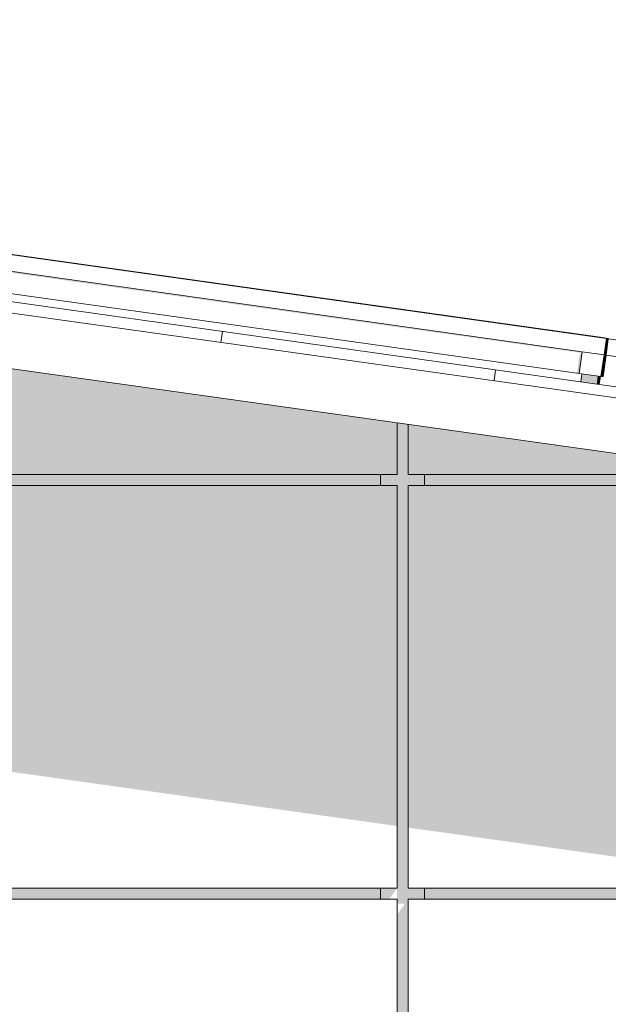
# Model space of a CAD drawing. Header units: metres. Extents: x -52 to 321, y -8 to 26.
# Tile 100 of 256: x -32.93 to -31.87, y 5.5 to 7.28. Entities that reach past the tile are written whole.
import ezdxf

# ---------------------------------------------------------------- set-up
doc = ezdxf.new("R2010")
doc.units = ezdxf.units.M
doc.header["$MEASUREMENT"] = 0
for name, color, linetype in [('10 Fassade', 7, 'Continuous'), ('30 Dachaufbau', 7, 'Continuous'), ('70 PV-Anlage', 7, 'Continuous'), ('94 Genehmigungsplanung Bemaßung', 7, 'Continuous')]:
    doc.layers.add(name, color=color, linetype=linetype)
doc.styles.add('ERSTELLTER_STIL_2', font='arial.ttf')
doc.dimstyles.new('ERSTELLTER_STIL__1', dxfattribs={"dimtxt": 0.25, "dimasz": 0.19, "dimexe": 0.18, "dimexo": 0.1, "dimgap": 0, "dimtad": 1, "dimtih": 1, "dimtoh": 1, "dimzin": 0, "dimdsep": 46, "dimtxsty": 'ERSTELLTER_STIL_2', "dimblk": 'ARROWHEAD_6', "dimblk1": 'ARROWHEAD_6', "dimblk2": 'ARROWHEAD_6', "dimcen": 0.09, "dimclrd": 7, "dimclre": 7, "dimclrt": 7, "dimazin": 0, "dimtfac": 1, "dimtdec": 4, "dimtmove": 0, "dimatfit": 3, "dimfxl": 1, "dimtolj": 1, "dimtzin": 0, "dimarcsym": 0})

# ---------------------------------------------------------------- blocks, each defined once
blk = doc.blocks.new('*X1', base_point=(-33357.279, 0))
at = {"layer": '30 Dachaufbau', "color": 7, "linetype": 'Continuous', "lineweight": 13}
for p, q in [((-32.5689, 6.6993), (-32.5661, 6.7191)), ((-32.5689, 6.6993), (-32.5661, 6.7191)), ((-32.0738, 6.6297), (-32.071, 6.6495)), ((-32.0738, 6.6297), (-32.071, 6.6495))]:
    blk.add_line(p, q, dxfattribs=at)
blk = doc.blocks.new('*D18', base_point=(-33357.279, 0))
at = {"layer": '94 Genehmigungsplanung Bemaßung', "color": 7, "linetype": 'Continuous', "lineweight": 13}
for p, q in [((-43.9997, 9.5481), (-43.9997, 9.9231)), ((-28.1801, 9.5481), (-28.1801, 9.9231)), ((-43.8997, 9.8356), (-44.0997, 9.6356)), ((-28.2801, 9.6356), (-28.0801, 9.8356)), ((-43.9997, 9.7356), (-28.1801, 9.7356)), ((-28.1801, 9.7356), (-28.0301, 9.7356))]:
    blk.add_line(p, q, dxfattribs=at)
at = {"layer": '94 Genehmigungsplanung Bemaßung', "color": 7, "lineweight": 13, "insert": (-36.5189, 9.7856), "char_height": 0.25, "attachment_point": 7, "style": 'ERSTELLTER_STIL_2'}
blk.add_mtext('\\A1;{\\pql;\\fArial|b0|i0|c0|p0;\\W1.000000;15,82}', dxfattribs=at)
blk = doc.blocks.new('ARROWHEAD_6')
at = {"color": 0, "linetype": 'Continuous', "lineweight": 0}
for p, q in [((-0.5, -0.5), (0.5, 0.5)), ((0, 0), (-1, 0))]:
    blk.add_line(p, q, dxfattribs=at)

msp = doc.modelspace()

# ---------------------------------------------------------------- hatches: boundary and pattern name
at = {"layer": '10 Fassade', "linetype": 'Continuous', "lineweight": 0, "true_color": 0x000000}
for points in [[(-34.7797, 6.46), (-32.2497, 6.46), (-32.2497, 6.5535), (-34.7797, 6.909)], [(-32.2497, 6.46), (-32.2797, 6.46), (-32.2797, 6.44), (-32.2497, 6.44), (-32.2497, 5.71), (-32.2497, 5.69), (-32.2497, 5.6817), (-32.2355, 5.6817), (-32.2497, 5.6617), (-32.2497, 4.96), (-32.2497, 4.94), (-32.2497, 4.9317), (-32.2355, 4.9317), (-32.2497, 4.9117), (-32.2497, 4.21), (-32.2497, 4.19), (-32.2497, 4.1817), (-32.2355, 4.1817), (-32.2497, 4.1617), (-32.2497, 3.46), (-32.2497, 3.44), (-32.2497, 3.4317), (-32.2355, 3.4317), (-32.2497, 3.4117), (-32.2497, 2.71), (-32.2497, 2.69), (-32.2497, 2.6817), (-32.2355, 2.6817), (-32.2497, 2.6617), (-32.2497, 1.96), (-32.2497, 1.94), (-32.2497, 1.9317), (-32.2355, 1.9317), (-32.2497, 1.9117), (-32.2497, 1.21), (-32.2497, 1.2), (-32.1997, 1.2), (-32.1997, 1.21), (-32.2297, 1.21), (-32.2297, 1.94), (-32.1997, 1.94), (-32.1997, 1.96), (-32.2297, 1.96), (-32.2297, 2.69), (-32.1997, 2.69), (-32.1997, 2.71), (-32.2297, 2.71), (-32.2297, 3.44), (-32.1997, 3.44), (-32.1997, 3.46), (-32.2297, 3.46), (-32.2297, 4.19), (-32.1997, 4.19), (-32.1997, 4.21), (-32.2297, 4.21), (-32.2297, 4.94), (-32.1997, 4.94), (-32.1997, 4.96), (-32.2297, 4.96), (-32.2297, 5.69), (-32.1997, 5.69), (-32.1997, 5.71), (-32.2297, 5.71), (-32.2297, 6.44), (-32.1997, 6.44), (-32.1997, 6.46), (-32.2297, 6.46), (-32.2297, 6.5507), (-32.2497, 6.5535)], [(-32.2297, 6.5507), (-32.2297, 6.46), (-31.5846, 6.46)], [(-34.7497, 6.46), (-34.7497, 6.44), (-32.2797, 6.44), (-32.2797, 6.46)], [(-31.5846, 6.46), (-32.1997, 6.46), (-32.1997, 6.44), (-31.4423, 6.44)], [(-34.7797, 6.1783), (-32.2497, 5.8227), (-32.2497, 6.44), (-34.7797, 6.44)], [(-31.4423, 6.44), (-32.2297, 6.44), (-32.2297, 5.8199), (-31.4475, 5.71), (-29.6997, 5.71), (-29.6997, 6.1951)], [(-34.7497, 5.69), (-32.2797, 5.69), (-32.2797, 5.71), (-34.7497, 5.71)], [(-32.2497, 5.71), (-32.2797, 5.71), (-32.2797, 5.69), (-32.2638, 5.69)], [(-29.7297, 5.71), (-32.1997, 5.71), (-32.1997, 5.69), (-29.7297, 5.69)]]:
    msp.add_hatch(color=18, dxfattribs=at).paths.add_polyline_path(points)
at = {"layer": '70 PV-Anlage', "linetype": 'Continuous', "lineweight": 0, "true_color": 0x000000}
for points in [[(-33.4591, 6.8972), (-31.9155, 6.6803), (-31.919, 6.6753), (-31.9235, 6.6433), (-31.9196, 6.6428), (-31.914, 6.6824), (-33.4588, 6.8995)], [(-31.8712, 6.6998), (-31.8744, 6.6768), (-31.8743, 6.6768), (-31.8711, 6.6998)], [(-31.8718, 6.6945), (-31.8743, 6.6768), (-31.8742, 6.6768), (-31.8709, 6.6998), (-31.8711, 6.6998)], [(-31.8717, 6.6945), (-31.8742, 6.6768), (-31.8741, 6.6768), (-31.8708, 6.6998), (-31.8709, 6.6998)], [(-31.8716, 6.6945), (-31.8741, 6.6768), (-31.874, 6.6768), (-31.8707, 6.6998), (-31.8708, 6.6998)], [(-31.8715, 6.6945), (-31.874, 6.6768), (-31.8739, 6.6768), (-31.8706, 6.6998), (-31.8707, 6.6998)], [(-31.8714, 6.6945), (-31.8739, 6.6768), (-31.8737, 6.6768), (-31.8705, 6.6998), (-31.8706, 6.6998)], [(-31.8713, 6.6945), (-31.8737, 6.6768), (-31.8736, 6.6768), (-31.8704, 6.6998), (-31.8705, 6.6998)], [(-31.8712, 6.6945), (-31.8736, 6.6768), (-31.8735, 6.6768), (-31.8703, 6.6998), (-31.8704, 6.6998)], [(-31.871, 6.6945), (-31.8735, 6.6768), (-31.8734, 6.6768), (-31.8702, 6.6998), (-31.8703, 6.6998)], [(-31.8709, 6.6945), (-31.8734, 6.6768), (-31.8733, 6.6768), (-31.8701, 6.6998), (-31.8702, 6.6998)], [(-31.8708, 6.6945), (-31.8733, 6.6768), (-31.8732, 6.6768), (-31.87, 6.6998), (-31.8701, 6.6998)], [(-31.8707, 6.6945), (-31.8732, 6.6768), (-31.8731, 6.6768), (-31.8699, 6.6998), (-31.87, 6.6998)], [(-31.8706, 6.6945), (-31.8731, 6.6768), (-31.873, 6.6768), (-31.8698, 6.6998), (-31.8699, 6.6998)], [(-31.8705, 6.6945), (-31.873, 6.6768), (-31.8729, 6.6768), (-31.8696, 6.6998), (-31.8698, 6.6998)], [(-31.8704, 6.6945), (-31.8729, 6.6768), (-31.8728, 6.6768), (-31.8695, 6.6998), (-31.8696, 6.6998)], [(-31.8728, 6.6768), (-31.8727, 6.6768), (-31.8694, 6.6998), (-31.8695, 6.6998), (-31.8703, 6.6945)], [(-31.8702, 6.6945), (-31.8727, 6.6768), (-31.8726, 6.6768), (-31.8693, 6.6998), (-31.8694, 6.6998)], [(-31.8701, 6.6945), (-31.8726, 6.6768), (-31.8724, 6.6768), (-31.8692, 6.6998), (-31.8693, 6.6998)], [(-31.87, 6.6945), (-31.8724, 6.6768), (-31.8723, 6.6768), (-31.8691, 6.6998), (-31.8692, 6.6998)], [(-31.8699, 6.6945), (-31.8723, 6.6768), (-31.8722, 6.6768), (-31.869, 6.6998), (-31.8691, 6.6998)], [(-31.8722, 6.6768), (-31.8721, 6.6768), (-31.8689, 6.6998), (-31.869, 6.6998), (-31.8697, 6.6945)], [(-31.8696, 6.6945), (-31.8721, 6.6768), (-31.872, 6.6768), (-31.8688, 6.6998), (-31.8689, 6.6998)], [(-31.8695, 6.6945), (-31.872, 6.6768), (-31.8719, 6.6768), (-31.8687, 6.6998), (-31.8688, 6.6998)], [(-31.8694, 6.6945), (-31.8719, 6.6768), (-31.8718, 6.6768), (-31.8686, 6.6998), (-31.8687, 6.6998)], [(-31.8693, 6.6945), (-31.8718, 6.6768), (-31.8717, 6.6768), (-31.8685, 6.6998), (-31.8686, 6.6998)], [(-31.8717, 6.6768), (-31.8716, 6.6768), (-31.8683, 6.6998), (-31.8685, 6.6998), (-31.8692, 6.6945)], [(-31.8691, 6.6945), (-31.8716, 6.6768), (-31.8715, 6.6768), (-31.8682, 6.6998), (-31.8683, 6.6998)], [(-31.869, 6.6945), (-31.8715, 6.6768), (-31.8714, 6.6768), (-31.8681, 6.6998), (-31.8682, 6.6998)], [(-31.8689, 6.6945), (-31.8714, 6.6768), (-31.8713, 6.6768), (-31.868, 6.6998), (-31.8681, 6.6998)], [(-31.8713, 6.6768), (-31.8711, 6.6768), (-31.8679, 6.6998), (-31.868, 6.6998), (-31.8688, 6.6945)], [(-31.8687, 6.6945), (-31.8711, 6.6768), (-31.871, 6.6768), (-31.8678, 6.6998), (-31.8679, 6.6998)], [(-31.8686, 6.6945), (-31.871, 6.6768), (-31.8709, 6.6768), (-31.8677, 6.6998), (-31.8678, 6.6998)], [(-31.8709, 6.6768), (-31.8709, 6.6768), (-31.8676, 6.6998), (-31.8677, 6.6998), (-31.8684, 6.6945)], [(-31.8744, 6.6768), (-31.8753, 6.6701), (-31.88, 6.6372), (-31.8799, 6.6372), (-31.8743, 6.6768)], [(-31.8797, 6.6372), (-31.8742, 6.6768), (-31.8743, 6.6768), (-31.8799, 6.6372)], [(-31.8796, 6.6372), (-31.8741, 6.6768), (-31.8742, 6.6768), (-31.8797, 6.6372)], [(-31.8796, 6.6372), (-31.8795, 6.6372), (-31.874, 6.6768), (-31.8741, 6.6768)], [(-31.8794, 6.6372), (-31.8739, 6.6768), (-31.874, 6.6768), (-31.8795, 6.6372)], [(-31.8793, 6.6372), (-31.8737, 6.6768), (-31.8739, 6.6768), (-31.8794, 6.6372)], [(-31.8792, 6.6372), (-31.8736, 6.6768), (-31.8737, 6.6768), (-31.8793, 6.6372)], [(-31.8792, 6.6372), (-31.8791, 6.6372), (-31.8735, 6.6768), (-31.8736, 6.6768)], [(-31.879, 6.6372), (-31.8734, 6.6768), (-31.8735, 6.6768), (-31.8791, 6.6372)], [(-31.8789, 6.6372), (-31.8733, 6.6768), (-31.8734, 6.6768), (-31.879, 6.6372)], [(-31.8788, 6.6372), (-31.8732, 6.6768), (-31.8733, 6.6768), (-31.8789, 6.6372)], [(-31.8788, 6.6372), (-31.8787, 6.6372), (-31.8731, 6.6768), (-31.8732, 6.6768)], [(-31.8786, 6.6372), (-31.873, 6.6768), (-31.8731, 6.6768), (-31.8787, 6.6372)], [(-31.8784, 6.6372), (-31.8729, 6.6768), (-31.873, 6.6768), (-31.8786, 6.6372)], [(-31.8783, 6.6372), (-31.8728, 6.6768), (-31.8729, 6.6768), (-31.8784, 6.6372)], [(-31.8783, 6.6372), (-31.8782, 6.6372), (-31.8727, 6.6768), (-31.8728, 6.6768)], [(-31.8781, 6.6372), (-31.8726, 6.6768), (-31.8727, 6.6768), (-31.8782, 6.6372)], [(-31.878, 6.6372), (-31.8724, 6.6768), (-31.8726, 6.6768), (-31.8781, 6.6372)], [(-31.8779, 6.6372), (-31.8723, 6.6768), (-31.8724, 6.6768), (-31.878, 6.6372)], [(-31.8778, 6.6372), (-31.8722, 6.6768), (-31.8723, 6.6768), (-31.8779, 6.6372)], [(-31.8778, 6.6372), (-31.8777, 6.6372), (-31.8721, 6.6768), (-31.8722, 6.6768)], [(-31.8776, 6.6372), (-31.872, 6.6768), (-31.8721, 6.6768), (-31.8777, 6.6372)], [(-31.8775, 6.6372), (-31.8719, 6.6768), (-31.872, 6.6768), (-31.8776, 6.6372)], [(-31.8719, 6.6768), (-31.8775, 6.6372), (-31.8774, 6.6372), (-31.8718, 6.6768)], [(-31.8773, 6.6372), (-31.8717, 6.6768), (-31.8718, 6.6768), (-31.8774, 6.6372)], [(-31.8773, 6.6372), (-31.8771, 6.6372), (-31.8716, 6.6768), (-31.8717, 6.6768)], [(-31.877, 6.6372), (-31.8715, 6.6768), (-31.8716, 6.6768), (-31.8771, 6.6372)], [(-31.877, 6.6372), (-31.8769, 6.6372), (-31.8714, 6.6768), (-31.8715, 6.6768)], [(-31.8768, 6.6372), (-31.8713, 6.6768), (-31.8714, 6.6768), (-31.8769, 6.6372)], [(-31.8768, 6.6372), (-31.8767, 6.6372), (-31.8711, 6.6768), (-31.8713, 6.6768)], [(-31.8766, 6.6372), (-31.871, 6.6768), (-31.8711, 6.6768), (-31.8767, 6.6372)], [(-31.8766, 6.6372), (-31.8765, 6.6372), (-31.8709, 6.6768), (-31.871, 6.6768)], [(-31.8765, 6.6372), (-31.8764, 6.6372), (-31.8709, 6.6763), (-31.8709, 6.6763), (-31.8709, 6.6768), (-31.8709, 6.6768)], [(-31.8709, 6.6763), (-31.8764, 6.6372), (-31.8763, 6.6372), (-31.8708, 6.6763)], [(-31.8763, 6.6372), (-31.8762, 6.6372), (-31.8707, 6.6763), (-31.8708, 6.6763)], [(-31.9166, 6.6278), (-31.8893, 6.624), (-31.8863, 6.6283), (-31.8849, 6.6379), (-31.9146, 6.6421)], [(-31.8869, 6.6237), (-31.8868, 6.6237), (-31.8848, 6.6379), (-31.8849, 6.6379)], [(-31.8868, 6.6237), (-31.8867, 6.6236), (-31.8847, 6.6379), (-31.8848, 6.6379)], [(-31.8867, 6.6236), (-31.8866, 6.6236), (-31.8846, 6.6378), (-31.8847, 6.6379)], [(-31.8866, 6.6236), (-31.8865, 6.6236), (-31.8845, 6.6378), (-31.8846, 6.6378)], [(-31.8865, 6.6236), (-31.8864, 6.6236), (-31.8844, 6.6378), (-31.8845, 6.6378)], [(-31.8864, 6.6236), (-31.8863, 6.6236), (-31.8843, 6.6378), (-31.8844, 6.6378)], [(-31.8863, 6.6283), (-31.8849, 6.6379)], [(-31.8863, 6.6236), (-31.8862, 6.6236), (-31.8842, 6.6378), (-31.8843, 6.6378)], [(-31.8862, 6.6236), (-31.8861, 6.6235), (-31.8841, 6.6378), (-31.8842, 6.6378)], [(-31.8861, 6.6235), (-31.886, 6.6235), (-31.884, 6.6378), (-31.8841, 6.6378)], [(-31.886, 6.6235), (-31.8859, 6.6235), (-31.8839, 6.6377), (-31.884, 6.6378)], [(-31.8858, 6.6235), (-31.8857, 6.6235), (-31.8837, 6.6377), (-31.8838, 6.6377)], [(-31.8857, 6.6235), (-31.8856, 6.6235), (-31.8836, 6.6377), (-31.8837, 6.6377)], [(-31.8856, 6.6235), (-31.8855, 6.6235), (-31.8835, 6.6377), (-31.8836, 6.6377)], [(-31.8855, 6.6235), (-31.8854, 6.6235), (-31.8834, 6.6377), (-31.8835, 6.6377)], [(-31.8854, 6.6235), (-31.8853, 6.6234), (-31.8833, 6.6377), (-31.8834, 6.6377)], [(-31.8853, 6.6234), (-31.8852, 6.6234), (-31.8832, 6.6377), (-31.8833, 6.6377)], [(-31.8852, 6.6234), (-31.8851, 6.6234), (-31.8831, 6.6376), (-31.8832, 6.6377)], [(-31.8851, 6.6234), (-31.885, 6.6234), (-31.883, 6.6376), (-31.8831, 6.6376)], [(-31.885, 6.6234), (-31.8849, 6.6234), (-31.8829, 6.6376), (-31.883, 6.6376)], [(-31.8849, 6.6234), (-31.8848, 6.6234), (-31.8828, 6.6376), (-31.8829, 6.6376)], [(-31.8848, 6.6234), (-31.8847, 6.6234), (-31.8827, 6.6376), (-31.8828, 6.6376)], [(-31.8847, 6.6234), (-31.8846, 6.6233), (-31.8826, 6.6376), (-31.8827, 6.6376)], [(-31.8846, 6.6233), (-31.8845, 6.6233), (-31.8825, 6.6376), (-31.8826, 6.6376)], [(-31.8845, 6.6233), (-31.8844, 6.6233), (-31.8824, 6.6375), (-31.8825, 6.6375)], [(-31.8844, 6.6233), (-31.8843, 6.6233), (-31.8823, 6.6375), (-31.8824, 6.6375)], [(-31.8843, 6.6233), (-31.8842, 6.6233), (-31.8822, 6.6375), (-31.8823, 6.6375)], [(-31.8841, 6.6233), (-31.884, 6.6233), (-31.882, 6.6375), (-31.8821, 6.6375)], [(-31.884, 6.6233), (-31.8839, 6.6232), (-31.8819, 6.6375), (-31.882, 6.6375)], [(-31.8839, 6.6232), (-31.8838, 6.6232), (-31.8818, 6.6375), (-31.8819, 6.6375)], [(-31.8838, 6.6232), (-31.8837, 6.6232), (-31.8817, 6.6374), (-31.8818, 6.6375)], [(-31.8837, 6.6232), (-31.8836, 6.6232), (-31.8816, 6.6374), (-31.8817, 6.6374)], [(-31.8836, 6.6232), (-31.8835, 6.6232), (-31.8815, 6.6374), (-31.8816, 6.6374)], [(-31.8835, 6.6232), (-31.8834, 6.6232), (-31.8814, 6.6374), (-31.8815, 6.6374)], [(-31.8834, 6.6232), (-31.8833, 6.6232), (-31.8813, 6.6374), (-31.8814, 6.6374)], [(-31.8833, 6.6232), (-31.8832, 6.6231), (-31.8812, 6.6374), (-31.8813, 6.6374)]]:
    msp.add_hatch(color=18, dxfattribs=at).paths.add_polyline_path(points)

# ---------------------------------------------------------------- linework, layer by layer
at = {"layer": '10 Fassade', "color": 7, "linetype": 'Continuous', "lineweight": 13}
for p, q in [((-32.2497, 6.46), (-32.2497, 6.5535)), ((-32.2297, 6.46), (-32.2297, 6.5507)), ((-32.2497, 6.46), (-34.7797, 6.46)), ((-32.2797, 6.44), (-32.2797, 6.46)), ((-31.5846, 6.46), (-32.2297, 6.46)), ((-32.1997, 6.44), (-32.1997, 6.46)), ((-32.2497, 6.44), (-34.7797, 6.44)), ((-32.2497, 5.71), (-32.2497, 6.44)), ((-31.4423, 6.44), (-32.2297, 6.44)), ((-32.2297, 5.71), (-32.2297, 6.44)), ((-32.2497, 5.71), (-34.7797, 5.71)), ((-32.2797, 5.69), (-32.2797, 5.71)), ((-29.6997, 5.71), (-32.2297, 5.71)), ((-32.1997, 5.69), (-32.1997, 5.71)), ((-32.2497, 5.69), (-34.7797, 5.69)), ((-32.2497, 4.96), (-32.2497, 5.69)), ((-29.6997, 5.69), (-32.2297, 5.69)), ((-32.2297, 4.96), (-32.2297, 5.69))]:
    msp.add_line(p, q, dxfattribs=at)
at = {"layer": '30 Dachaufbau', "color": 7, "linetype": 'Continuous', "lineweight": 13}
for p, q in [((-36.0897, 7.2143), (-27.6148, 6.0233)), ((-27.6176, 6.0035), (-36.0897, 7.1941)), ((-27.6315, 5.9044), (-36.0897, 7.0931))]:
    msp.add_line(p, q, dxfattribs=at)
at = {"layer": '70 PV-Anlage', "color": 7, "linetype": 'Continuous', "lineweight": 13}
for p, q in [((-31.8702, 6.7065), (-33.57, 6.9454)), ((-31.885, 6.7086), (-33.5585, 6.9438)), ((-31.8849, 6.7086), (-33.5584, 6.9438)), ((-31.8848, 6.7086), (-33.5583, 6.9438)), ((-31.8846, 6.7086), (-33.5582, 6.9438)), ((-31.8845, 6.7086), (-33.5581, 6.9438)), ((-31.8844, 6.7086), (-33.558, 6.9438)), ((-31.8843, 6.7086), (-33.5579, 6.9438)), ((-31.8842, 6.7086), (-33.5578, 6.9438)), ((-31.8841, 6.7086), (-33.5577, 6.9438)), ((-31.884, 6.7086), (-33.5575, 6.9438)), ((-31.8839, 6.7086), (-33.5574, 6.9438)), ((-31.8838, 6.7086), (-33.5573, 6.9438)), ((-31.8837, 6.7086), (-33.5572, 6.9438)), ((-31.8836, 6.7086), (-33.5571, 6.9438)), ((-31.8834, 6.7086), (-33.557, 6.9438)), ((-31.8833, 6.7086), (-33.5569, 6.9438)), ((-31.8832, 6.7086), (-33.5568, 6.9438)), ((-31.8831, 6.7086), (-33.5567, 6.9438)), ((-31.883, 6.7086), (-33.5566, 6.9438)), ((-31.8829, 6.7086), (-33.5565, 6.9438)), ((-31.8828, 6.7086), (-33.5564, 6.9438)), ((-31.8827, 6.7086), (-33.5562, 6.9438)), ((-31.8826, 6.7086), (-33.5561, 6.9438)), ((-31.8825, 6.7086), (-33.556, 6.9438)), ((-31.8824, 6.7086), (-33.5559, 6.9438)), ((-31.8823, 6.7086), (-33.5558, 6.9438)), ((-31.8821, 6.7086), (-33.5557, 6.9438)), ((-31.882, 6.7086), (-33.5556, 6.9438)), ((-31.8819, 6.7086), (-33.5555, 6.9438)), ((-31.8818, 6.7086), (-33.5554, 6.9438)), ((-31.8817, 6.7086), (-33.5553, 6.9438)), ((-31.8816, 6.7086), (-33.5552, 6.9438)), ((-31.8815, 6.7086), (-33.5551, 6.9438)), ((-31.8814, 6.7086), (-33.5549, 6.9438)), ((-31.8813, 6.7086), (-33.5548, 6.9438)), ((-31.914, 6.6824), (-33.4588, 6.8995)), ((-31.9196, 6.6428), (-33.4644, 6.8599)), ((-31.8851, 6.7086), (-31.885, 6.7086)), ((-31.885, 6.7086), (-31.8701, 6.7065)), ((-31.885, 6.7086), (-31.8849, 6.7086)), ((-31.8849, 6.7086), (-31.87, 6.7065)), ((-31.8849, 6.7086), (-31.8848, 6.7086)), ((-31.8848, 6.7086), (-31.8699, 6.7065)), ((-31.8847, 6.7086), (-31.8846, 6.7086)), ((-31.8846, 6.7086), (-31.8698, 6.7065)), ((-31.8846, 6.7086), (-31.8845, 6.7086)), ((-31.8845, 6.7086), (-31.8697, 6.7065)), ((-31.8845, 6.7086), (-31.8844, 6.7086)), ((-31.8844, 6.7086), (-31.8696, 6.7065)), ((-31.8844, 6.7086), (-31.8843, 6.7086)), ((-31.8843, 6.7086), (-31.8695, 6.7065)), ((-31.8843, 6.7086), (-31.8842, 6.7086)), ((-31.8842, 6.7086), (-31.8694, 6.7065)), ((-31.8842, 6.7086), (-31.8841, 6.7086)), ((-31.8841, 6.7086), (-31.8692, 6.7065)), ((-31.8841, 6.7086), (-31.884, 6.7086)), ((-31.884, 6.7086), (-31.8691, 6.7065)), ((-31.884, 6.7086), (-31.8839, 6.7086)), ((-31.8839, 6.7086), (-31.869, 6.7065)), ((-31.8839, 6.7086), (-31.8838, 6.7086)), ((-31.8838, 6.7086), (-31.8689, 6.7065)), ((-31.8838, 6.7086), (-31.8837, 6.7086)), ((-31.8837, 6.7086), (-31.8688, 6.7065)), ((-31.8837, 6.7086), (-31.8836, 6.7086)), ((-31.8836, 6.7086), (-31.8687, 6.7065)), ((-31.8836, 6.7086), (-31.8834, 6.7086)), ((-31.8834, 6.7086), (-31.8686, 6.7065)), ((-31.8834, 6.7086), (-31.8833, 6.7086)), ((-31.8833, 6.7086), (-31.8685, 6.7065)), ((-31.8833, 6.7086), (-31.8832, 6.7086)), ((-31.8832, 6.7086), (-31.8684, 6.7065)), ((-31.8832, 6.7086), (-31.8831, 6.7086)), ((-31.8831, 6.7086), (-31.8683, 6.7065)), ((-31.8831, 6.7086), (-31.883, 6.7086)), ((-31.883, 6.7086), (-31.8682, 6.7065)), ((-31.883, 6.7086), (-31.8829, 6.7086)), ((-31.8829, 6.7086), (-31.8681, 6.7065)), ((-31.8829, 6.7086), (-31.8828, 6.7086)), ((-31.8828, 6.7086), (-31.8679, 6.7065)), ((-31.8828, 6.7086), (-31.8827, 6.7086)), ((-31.8827, 6.7086), (-31.8678, 6.7065)), ((-31.8827, 6.7086), (-31.8826, 6.7086)), ((-31.8826, 6.7086), (-31.8677, 6.7065)), ((-31.8826, 6.7086), (-31.8825, 6.7086)), ((-31.8825, 6.7086), (-31.8676, 6.7065)), ((-31.8825, 6.7086), (-31.8824, 6.7086)), ((-31.8824, 6.7086), (-31.8675, 6.7065)), ((-31.8824, 6.7086), (-31.8823, 6.7086)), ((-31.8823, 6.7086), (-31.8674, 6.7065)), ((-31.8823, 6.7086), (-31.8821, 6.7086)), ((-31.8821, 6.7086), (-31.8673, 6.7065)), ((-31.8821, 6.7086), (-31.882, 6.7086)), ((-31.882, 6.7086), (-31.8672, 6.7065)), ((-31.882, 6.7086), (-31.8819, 6.7086)), ((-31.8819, 6.7086), (-31.8671, 6.7065)), ((-31.8819, 6.7086), (-31.8818, 6.7086)), ((-31.8818, 6.7086), (-31.867, 6.7065)), ((-31.8818, 6.7086), (-31.8817, 6.7086)), ((-31.8817, 6.7086), (-31.8669, 6.7065)), ((-31.8817, 6.7086), (-31.8816, 6.7086)), ((-31.8816, 6.7086), (-31.8668, 6.7065)), ((-31.8816, 6.7086), (-31.8815, 6.7086)), ((-31.8815, 6.7086), (-31.8666, 6.7065)), ((-31.8815, 6.7086), (-31.8814, 6.7086)), ((-31.8814, 6.7086), (-31.8665, 6.7065)), ((-31.8814, 6.7086), (-31.8813, 6.7086)), ((-31.8813, 6.7086), (-31.8664, 6.7065)), ((-31.8744, 6.6768), (-31.8702, 6.7065)), ((-31.8743, 6.6768), (-31.8701, 6.7065)), ((-31.8742, 6.6768), (-31.87, 6.7065)), ((-31.8741, 6.6768), (-31.8699, 6.7065)), ((-31.874, 6.6768), (-31.8698, 6.7065)), ((-31.8739, 6.6768), (-31.8697, 6.7065)), ((-31.8737, 6.6768), (-31.8696, 6.7065)), ((-31.8736, 6.6768), (-31.8695, 6.7065)), ((-31.8735, 6.6768), (-31.8694, 6.7065)), ((-31.8734, 6.6768), (-31.8692, 6.7065)), ((-31.8733, 6.6768), (-31.8691, 6.7065)), ((-31.8732, 6.6768), (-31.869, 6.7065)), ((-31.8731, 6.6768), (-31.8689, 6.7065)), ((-31.873, 6.6768), (-31.8688, 6.7065)), ((-31.8729, 6.6768), (-31.8687, 6.7065)), ((-31.8728, 6.6768), (-31.8686, 6.7065)), ((-31.8727, 6.6768), (-31.8685, 6.7065)), ((-31.8726, 6.6768), (-31.8684, 6.7065)), ((-31.8724, 6.6768), (-31.8683, 6.7065)), ((-31.8723, 6.6768), (-31.8682, 6.7065)), ((-31.8722, 6.6768), (-31.8681, 6.7065)), ((-31.8721, 6.6768), (-31.8679, 6.7065)), ((-31.872, 6.6768), (-31.8678, 6.7065)), ((-31.8719, 6.6768), (-31.8677, 6.7065)), ((-31.8718, 6.6768), (-31.8676, 6.7065)), ((-31.8717, 6.6768), (-31.8675, 6.7065)), ((-31.8716, 6.6768), (-31.8674, 6.7065)), ((-31.8715, 6.6768), (-31.8673, 6.7065)), ((-31.8714, 6.6768), (-31.8672, 6.7065)), ((-31.8713, 6.6768), (-31.8671, 6.7065)), ((-31.8711, 6.6768), (-31.867, 6.7065)), ((-31.871, 6.6768), (-31.8669, 6.7065)), ((-31.8709, 6.6768), (-31.8668, 6.7065)), ((-31.8709, 6.6763), (-31.8668, 6.706)), ((-31.8701, 6.7065), (-31.8702, 6.7065)), ((-31.87, 6.7065), (-31.8701, 6.7065)), ((-31.8699, 6.7065), (-31.87, 6.7065)), ((-31.8698, 6.7065), (-31.8699, 6.7065)), ((-31.8697, 6.7065), (-31.8698, 6.7065)), ((-31.8696, 6.7065), (-31.8697, 6.7065)), ((-31.8695, 6.7065), (-31.8696, 6.7065)), ((-31.8694, 6.7065), (-31.8695, 6.7065)), ((-31.8692, 6.7065), (-31.8694, 6.7065)), ((-31.8691, 6.7065), (-31.8692, 6.7065)), ((-31.869, 6.7065), (-31.8691, 6.7065)), ((-31.8689, 6.7065), (-31.869, 6.7065)), ((-31.8688, 6.7065), (-31.8689, 6.7065)), ((-31.8687, 6.7065), (-31.8688, 6.7065)), ((-31.8686, 6.7065), (-31.8687, 6.7065)), ((-31.8685, 6.7065), (-31.8686, 6.7065)), ((-31.8684, 6.7065), (-31.8685, 6.7065)), ((-31.8683, 6.7065), (-31.8684, 6.7065)), ((-31.8682, 6.7065), (-31.8683, 6.7065)), ((-31.8681, 6.7065), (-31.8682, 6.7065)), ((-31.8679, 6.7065), (-31.8681, 6.7065)), ((-31.8678, 6.7065), (-31.8679, 6.7065)), ((-31.8677, 6.7065), (-31.8678, 6.7065)), ((-31.8676, 6.7065), (-31.8677, 6.7065)), ((-31.8675, 6.7065), (-31.8676, 6.7065)), ((-31.8674, 6.7065), (-31.8675, 6.7065)), ((-31.8673, 6.7065), (-31.8674, 6.7065)), ((-31.8672, 6.7065), (-31.8673, 6.7065)), ((-31.8671, 6.7065), (-31.8672, 6.7065)), ((-31.867, 6.7065), (-31.8671, 6.7065)), ((-31.8669, 6.7065), (-31.867, 6.7065)), ((-31.8668, 6.7065), (-31.8669, 6.7065)), ((-30.167, 6.4671), (-31.8668, 6.706)), ((-31.8668, 6.706), (-31.8666, 6.706)), ((-31.9196, 6.6428), (-31.914, 6.6824)), ((-31.8744, 6.6768), (-31.914, 6.6824)), ((-31.88, 6.6372), (-31.8744, 6.6768)), ((-31.8799, 6.6372), (-31.8743, 6.6768)), ((-31.8797, 6.6372), (-31.8742, 6.6768)), ((-31.8796, 6.6372), (-31.8741, 6.6768)), ((-31.8795, 6.6372), (-31.874, 6.6768)), ((-31.8794, 6.6372), (-31.8739, 6.6768)), ((-31.8793, 6.6372), (-31.8737, 6.6768)), ((-31.8792, 6.6372), (-31.8736, 6.6768)), ((-31.8791, 6.6372), (-31.8735, 6.6768)), ((-31.879, 6.6372), (-31.8734, 6.6768)), ((-31.8789, 6.6372), (-31.8733, 6.6768)), ((-31.8788, 6.6372), (-31.8732, 6.6768)), ((-31.8787, 6.6372), (-31.8731, 6.6768)), ((-31.8786, 6.6372), (-31.873, 6.6768)), ((-31.8784, 6.6372), (-31.8729, 6.6768)), ((-31.8783, 6.6372), (-31.8728, 6.6768)), ((-31.8782, 6.6372), (-31.8727, 6.6768)), ((-31.8781, 6.6372), (-31.8726, 6.6768)), ((-31.878, 6.6372), (-31.8724, 6.6768)), ((-31.8779, 6.6372), (-31.8723, 6.6768)), ((-31.8778, 6.6372), (-31.8722, 6.6768)), ((-31.8777, 6.6372), (-31.8721, 6.6768)), ((-31.8776, 6.6372), (-31.872, 6.6768)), ((-31.8775, 6.6372), (-31.8719, 6.6768)), ((-31.8774, 6.6372), (-31.8718, 6.6768)), ((-31.8773, 6.6372), (-31.8717, 6.6768)), ((-31.8771, 6.6372), (-31.8716, 6.6768)), ((-31.877, 6.6372), (-31.8715, 6.6768)), ((-31.8769, 6.6372), (-31.8714, 6.6768)), ((-31.8768, 6.6372), (-31.8713, 6.6768)), ((-31.8767, 6.6372), (-31.8711, 6.6768)), ((-31.8766, 6.6372), (-31.871, 6.6768)), ((-31.8765, 6.6372), (-31.8709, 6.6768)), ((-31.8764, 6.6372), (-31.8709, 6.6763)), ((-31.8763, 6.6372), (-31.8708, 6.6763)), ((-31.8762, 6.6372), (-31.8707, 6.6763)), ((-31.8743, 6.6768), (-31.8744, 6.6768)), ((-31.8742, 6.6768), (-31.8743, 6.6768)), ((-31.8741, 6.6768), (-31.8742, 6.6768)), ((-31.874, 6.6768), (-31.8741, 6.6768)), ((-31.8739, 6.6768), (-31.874, 6.6768)), ((-31.8737, 6.6768), (-31.8739, 6.6768)), ((-31.8736, 6.6768), (-31.8737, 6.6768)), ((-31.8735, 6.6768), (-31.8736, 6.6768)), ((-31.8734, 6.6768), (-31.8735, 6.6768)), ((-31.8733, 6.6768), (-31.8734, 6.6768)), ((-31.8732, 6.6768), (-31.8733, 6.6768)), ((-31.8731, 6.6768), (-31.8732, 6.6768)), ((-31.873, 6.6768), (-31.8731, 6.6768)), ((-31.8729, 6.6768), (-31.873, 6.6768)), ((-31.8728, 6.6768), (-31.8729, 6.6768)), ((-31.8727, 6.6768), (-31.8728, 6.6768)), ((-31.8726, 6.6768), (-31.8727, 6.6768)), ((-31.8724, 6.6768), (-31.8726, 6.6768)), ((-31.8723, 6.6768), (-31.8724, 6.6768)), ((-31.8722, 6.6768), (-31.8723, 6.6768)), ((-31.8721, 6.6768), (-31.8722, 6.6768)), ((-31.872, 6.6768), (-31.8721, 6.6768)), ((-31.8719, 6.6768), (-31.872, 6.6768)), ((-31.8718, 6.6768), (-31.8719, 6.6768)), ((-31.8717, 6.6768), (-31.8718, 6.6768)), ((-31.8716, 6.6768), (-31.8717, 6.6768)), ((-31.8715, 6.6768), (-31.8716, 6.6768)), ((-31.8714, 6.6768), (-31.8715, 6.6768)), ((-31.8713, 6.6768), (-31.8714, 6.6768)), ((-31.8711, 6.6768), (-31.8713, 6.6768)), ((-31.871, 6.6768), (-31.8711, 6.6768)), ((-31.8709, 6.6768), (-31.871, 6.6768)), ((-31.8709, 6.6768), (-31.8709, 6.6768)), ((-31.7952, 6.6657), (-31.8709, 6.6763)), ((-31.88, 6.6372), (-31.9196, 6.6428)), ((-31.9166, 6.6278), (-31.9146, 6.6421)), ((-31.8849, 6.6379), (-31.8869, 6.6237)), ((-31.8869, 6.6237), (-31.8869, 6.6237)), ((-31.8848, 6.6379), (-31.8868, 6.6237)), ((-31.8868, 6.6237), (-31.8868, 6.6237)), ((-31.8868, 6.6237), (-31.8868, 6.6237)), ((-31.8868, 6.6237), (-31.8868, 6.6237)), ((-31.8847, 6.6379), (-31.8867, 6.6236)), ((-31.8867, 6.6236), (-31.8867, 6.6236)), ((-31.8867, 6.6236), (-31.8867, 6.6236)), ((-31.8867, 6.6236), (-31.8867, 6.6236)), ((-31.8846, 6.6378), (-31.8866, 6.6236)), ((-31.8866, 6.6236), (-31.8866, 6.6236)), ((-31.8866, 6.6236), (-31.8866, 6.6236)), ((-31.8866, 6.6236), (-31.8866, 6.6236)), ((-31.8845, 6.6378), (-31.8865, 6.6236)), ((-31.8865, 6.6236), (-31.8865, 6.6236)), ((-31.8865, 6.6236), (-31.8865, 6.6236)), ((-31.8865, 6.6236), (-31.8865, 6.6236)), ((-31.8844, 6.6378), (-31.8864, 6.6236)), ((-31.8864, 6.6236), (-31.8864, 6.6236)), ((-31.8864, 6.6236), (-31.8864, 6.6236)), ((-31.8864, 6.6236), (-31.8864, 6.6236)), ((-31.8843, 6.6378), (-31.8863, 6.6236)), ((-31.8863, 6.6236), (-31.8863, 6.6236)), ((-31.8863, 6.6236), (-31.8863, 6.6236)), ((-31.8863, 6.6236), (-31.8863, 6.6236)), ((-31.8842, 6.6378), (-31.8862, 6.6236)), ((-31.8862, 6.6236), (-31.8862, 6.6236)), ((-31.8862, 6.6236), (-31.8862, 6.6236)), ((-31.8862, 6.6236), (-31.8862, 6.6236)), ((-31.8841, 6.6378), (-31.8861, 6.6235)), ((-31.8861, 6.6235), (-31.8861, 6.6235)), ((-31.8861, 6.6235), (-31.8861, 6.6235)), ((-31.8861, 6.6235), (-31.8861, 6.6235)), ((-31.884, 6.6378), (-31.886, 6.6235)), ((-31.886, 6.6235), (-31.886, 6.6235)), ((-31.886, 6.6235), (-31.886, 6.6235)), ((-31.886, 6.6235), (-31.886, 6.6235)), ((-31.8839, 6.6377), (-31.8859, 6.6235)), ((-31.8859, 6.6235), (-31.8859, 6.6235)), ((-31.8858, 6.6235), (-31.8858, 6.6235)), ((-31.8858, 6.6235), (-31.8858, 6.6235)), ((-31.8837, 6.6377), (-31.8857, 6.6235)), ((-31.8857, 6.6235), (-31.8857, 6.6235)), ((-31.8857, 6.6235), (-31.8857, 6.6235)), ((-31.8857, 6.6235), (-31.8857, 6.6235)), ((-31.8836, 6.6377), (-31.8856, 6.6235)), ((-31.8856, 6.6235), (-31.8856, 6.6235)), ((-31.8856, 6.6235), (-31.8856, 6.6235)), ((-31.8856, 6.6235), (-31.8856, 6.6235)), ((-31.8835, 6.6377), (-31.8855, 6.6235)), ((-31.8855, 6.6235), (-31.8855, 6.6235)), ((-31.8855, 6.6235), (-31.8855, 6.6235)), ((-31.8855, 6.6235), (-31.8855, 6.6235)), ((-31.8834, 6.6377), (-31.8854, 6.6235)), ((-31.8854, 6.6235), (-31.8854, 6.6235)), ((-31.8854, 6.6235), (-31.8854, 6.6235)), ((-31.8854, 6.6235), (-31.8854, 6.6235)), ((-31.8833, 6.6377), (-31.8853, 6.6234)), ((-31.8853, 6.6234), (-31.8853, 6.6234)), ((-31.8853, 6.6234), (-31.8853, 6.6234)), ((-31.8853, 6.6234), (-31.8853, 6.6234)), ((-31.8832, 6.6377), (-31.8852, 6.6234)), ((-31.8852, 6.6234), (-31.8852, 6.6234)), ((-31.8852, 6.6234), (-31.8852, 6.6234)), ((-31.8852, 6.6234), (-31.8852, 6.6234)), ((-31.8831, 6.6376), (-31.8851, 6.6234)), ((-31.8851, 6.6234), (-31.8851, 6.6234)), ((-31.8851, 6.6234), (-31.8851, 6.6234)), ((-31.8851, 6.6234), (-31.8851, 6.6234)), ((-31.883, 6.6376), (-31.885, 6.6234)), ((-31.885, 6.6234), (-31.885, 6.6234)), ((-31.885, 6.6234), (-31.885, 6.6234)), ((-31.885, 6.6234), (-31.885, 6.6234)), ((-31.8829, 6.6376), (-31.8849, 6.6234)), ((-31.8849, 6.6234), (-31.8849, 6.6234)), ((-31.8849, 6.6234), (-31.8849, 6.6234)), ((-31.8849, 6.6234), (-31.8849, 6.6234)), ((-31.8828, 6.6376), (-31.8848, 6.6234)), ((-31.8848, 6.6234), (-31.8848, 6.6234)), ((-31.8848, 6.6234), (-31.8848, 6.6234)), ((-31.8848, 6.6234), (-31.8848, 6.6234)), ((-31.8827, 6.6376), (-31.8847, 6.6234)), ((-31.8847, 6.6234), (-31.8847, 6.6234)), ((-31.8847, 6.6234), (-31.8847, 6.6234)), ((-31.8847, 6.6234), (-31.8847, 6.6234)), ((-31.8826, 6.6376), (-31.8846, 6.6233)), ((-31.8846, 6.6233), (-31.8846, 6.6233)), ((-31.8846, 6.6233), (-31.8846, 6.6233)), ((-31.8846, 6.6233), (-31.8846, 6.6233)), ((-31.8825, 6.6376), (-31.8845, 6.6233)), ((-31.8845, 6.6233), (-31.8845, 6.6233)), ((-31.8845, 6.6233), (-31.8845, 6.6233)), ((-31.8845, 6.6233), (-31.8845, 6.6233)), ((-31.8824, 6.6375), (-31.8844, 6.6233)), ((-31.8844, 6.6233), (-31.8844, 6.6233)), ((-31.8844, 6.6233), (-31.8844, 6.6233)), ((-31.8844, 6.6233), (-31.8844, 6.6233)), ((-31.8823, 6.6375), (-31.8843, 6.6233)), ((-31.8843, 6.6233), (-31.8843, 6.6233)), ((-31.8843, 6.6233), (-31.8843, 6.6233)), ((-31.8843, 6.6233), (-31.8843, 6.6233)), ((-31.8822, 6.6375), (-31.8842, 6.6233)), ((-31.8841, 6.6233), (-31.8841, 6.6233)), ((-31.8841, 6.6233), (-31.8841, 6.6233)), ((-31.8841, 6.6233), (-31.8841, 6.6233)), ((-31.882, 6.6375), (-31.884, 6.6233)), ((-31.884, 6.6233), (-31.884, 6.6233)), ((-31.884, 6.6233), (-31.884, 6.6233)), ((-31.884, 6.6233), (-31.884, 6.6233)), ((-31.8819, 6.6375), (-31.8839, 6.6232)), ((-31.8839, 6.6232), (-31.8839, 6.6232)), ((-31.8839, 6.6232), (-31.8839, 6.6232)), ((-31.8839, 6.6232), (-31.8839, 6.6232)), ((-31.8818, 6.6375), (-31.8838, 6.6232)), ((-31.8838, 6.6232), (-31.8838, 6.6232)), ((-31.8838, 6.6232), (-31.8838, 6.6232)), ((-31.8838, 6.6232), (-31.8838, 6.6232)), ((-31.8817, 6.6374), (-31.8837, 6.6232)), ((-31.8837, 6.6232), (-31.8837, 6.6232)), ((-31.8837, 6.6232), (-31.8837, 6.6232)), ((-31.8837, 6.6232), (-31.8837, 6.6232)), ((-31.8816, 6.6374), (-31.8836, 6.6232)), ((-31.8836, 6.6232), (-31.8836, 6.6232)), ((-31.8836, 6.6232), (-31.8836, 6.6232)), ((-31.8836, 6.6232), (-31.8836, 6.6232)), ((-31.8815, 6.6374), (-31.8835, 6.6232)), ((-31.8835, 6.6232), (-31.8835, 6.6232)), ((-31.8835, 6.6232), (-31.8835, 6.6232)), ((-31.8835, 6.6232), (-31.8835, 6.6232)), ((-31.8814, 6.6374), (-31.8834, 6.6232)), ((-31.8834, 6.6232), (-31.8834, 6.6232)), ((-31.8834, 6.6232), (-31.8834, 6.6232)), ((-31.8834, 6.6232), (-31.8834, 6.6232)), ((-31.8813, 6.6374), (-31.8833, 6.6232)), ((-31.8833, 6.6232), (-31.8833, 6.6232)), ((-31.8833, 6.6232), (-31.8833, 6.6232)), ((-31.8833, 6.6232), (-31.8833, 6.6232)), ((-31.8812, 6.6374), (-31.8832, 6.6231)), ((-31.8832, 6.6231), (-31.8832, 6.6231)), ((-31.8799, 6.6372), (-31.88, 6.6372)), ((-31.8797, 6.6372), (-31.8799, 6.6372)), ((-31.8796, 6.6372), (-31.8797, 6.6372)), ((-31.8795, 6.6372), (-31.8796, 6.6372)), ((-31.8794, 6.6372), (-31.8795, 6.6372)), ((-31.8793, 6.6372), (-31.8794, 6.6372)), ((-31.8792, 6.6372), (-31.8793, 6.6372)), ((-31.8791, 6.6372), (-31.8792, 6.6372)), ((-31.879, 6.6372), (-31.8791, 6.6372)), ((-31.8789, 6.6372), (-31.879, 6.6372)), ((-31.8788, 6.6372), (-31.8789, 6.6372)), ((-31.8787, 6.6372), (-31.8788, 6.6372)), ((-31.8786, 6.6372), (-31.8787, 6.6372)), ((-31.8784, 6.6372), (-31.8786, 6.6372)), ((-31.8783, 6.6372), (-31.8784, 6.6372)), ((-31.8782, 6.6372), (-31.8783, 6.6372)), ((-31.8781, 6.6372), (-31.8782, 6.6372)), ((-31.878, 6.6372), (-31.8781, 6.6372)), ((-31.8779, 6.6372), (-31.878, 6.6372)), ((-31.8778, 6.6372), (-31.8779, 6.6372)), ((-31.8777, 6.6372), (-31.8778, 6.6372)), ((-31.8776, 6.6372), (-31.8777, 6.6372)), ((-31.8775, 6.6372), (-31.8776, 6.6372)), ((-31.8774, 6.6372), (-31.8775, 6.6372)), ((-31.8773, 6.6372), (-31.8774, 6.6372)), ((-31.8771, 6.6372), (-31.8773, 6.6372)), ((-31.877, 6.6372), (-31.8771, 6.6372)), ((-31.8769, 6.6372), (-31.877, 6.6372)), ((-31.8768, 6.6372), (-31.8769, 6.6372)), ((-31.8767, 6.6372), (-31.8768, 6.6372)), ((-31.8766, 6.6372), (-31.8767, 6.6372)), ((-31.8765, 6.6372), (-31.8766, 6.6372)), ((-31.8764, 6.6372), (-31.8765, 6.6372)), ((-31.8763, 6.6372), (-31.8764, 6.6372)), ((-31.8762, 6.6372), (-31.8763, 6.6372))]:
    msp.add_line(p, q, dxfattribs=at)

# ---------------------------------------------------------------- block references
at = {"layer": '30 Dachaufbau', "lineweight": 0}
msp.add_blockref('*X1', (-33357.279, 0), dxfattribs=at)

# ---------------------------------------------------------------- dimensions: what is measured, and where the dimension line sits
at = {"layer": '94 Genehmigungsplanung Bemaßung', "color": 7, "linetype": 'Continuous', "lineweight": 13}
dim = msp.add_linear_dim(base=(-28.1801, 9.7356), p1=(-43.9997, 1.2), p2=(-28.1801, 1.2), dimstyle='ERSTELLTER_STIL__1', dxfattribs=at)
dim.commit()
dim.dimension.update_dxf_attribs({"geometry": '*D18', "text_midpoint": (-36.1001, 9.9106), "dimtype": 160})

doc.saveas('drawing.dxf')
